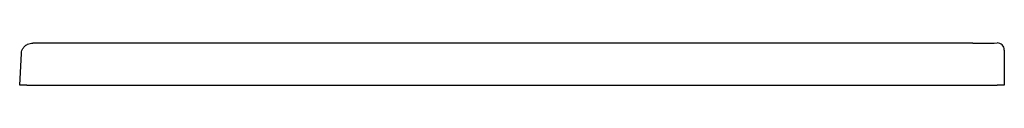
# Model space of a CAD drawing. Header units: millimetres. Extents: x 5466.044 to 5466.744, y 3073.041 to 3073.071.
import ezdxf

# ---------------------------------------------------------------- set-up
doc = ezdxf.new("R2010")
doc.units = ezdxf.units.MM
doc.layers.add('SANINDUSA', color=3, linetype='Continuous')

msp = doc.modelspace()

# ---------------------------------------------------------------- linework, layer by layer
at = {"layer": 'SANINDUSA'}
for p, q in [((5466.72109, 3073.07051), (5466.06599, 3073.07051)), ((5466.04354, 3073.04076), (5466.04471, 3073.06306)), ((5466.74354, 3073.06282), (5466.74354, 3073.04076)), ((5466.04854, 3073.04076), (5466.04354, 3073.04076)), ((5466.04854, 3073.04076), (5466.73854, 3073.04076)), ((5466.74354, 3073.04076), (5466.73854, 3073.04076))]:
    msp.add_line(p, q, dxfattribs=at)
msp.add_arc((5466.73854, 3073.06566), 0.005, 0.00117, 90.98866, dxfattribs=at)
msp.add_ellipse((5466.7078, 3073.56999), major_axis=(0.71265, -0.01801), ratio=0.70042, start_param=4.748741, end_param=4.773114, dxfattribs=at)
for points, knots in [([(5466.04471, 3073.06306), (5466.04475, 3073.06346), (5466.04486, 3073.06455), (5466.0455, 3073.06634), (5466.04689, 3073.06834), (5466.04882, 3073.06975), (5466.05089, 3073.07048), (5466.05215, 3073.07061), (5466.0528, 3073.0706), (5466.0528, 3073.0706)], [0, 0, 0, 0, 0.095577, 0.25834, 0.447824, 0.68199, 0.836295, 0.99856, 1, 1, 1, 1]), ([(5466.06599, 3073.07051), (5466.06464, 3073.07052), (5466.06023, 3073.07052), (5466.05582, 3073.07058), (5466.05277, 3073.07061)], [0, 0, 0, 0, 0.307325, 1, 1, 1, 1]), ([(5466.74354, 3073.06566), (5466.74354, 3073.06567), (5466.74354, 3073.0656), (5466.74354, 3073.06539), (5466.74354, 3073.0653), (5466.74354, 3073.0651), (5466.74354, 3073.06498), (5466.74354, 3073.06472), (5466.74354, 3073.06457), (5466.74354, 3073.06426), (5466.74354, 3073.0641), (5466.74354, 3073.06375), (5466.74354, 3073.06357), (5466.74354, 3073.0632), (5466.74354, 3073.06301), (5466.74354, 3073.06282)], [0, 0, 0, 0, 0.25, 0.25, 0.375, 0.375, 0.5, 0.5, 0.625, 0.625, 0.75, 0.75, 0.875, 0.875, 1, 1, 1, 1])]:
    msp.add_open_spline(points, degree=3, knots=knots, dxfattribs=at)

doc.saveas('drawing.dxf')
